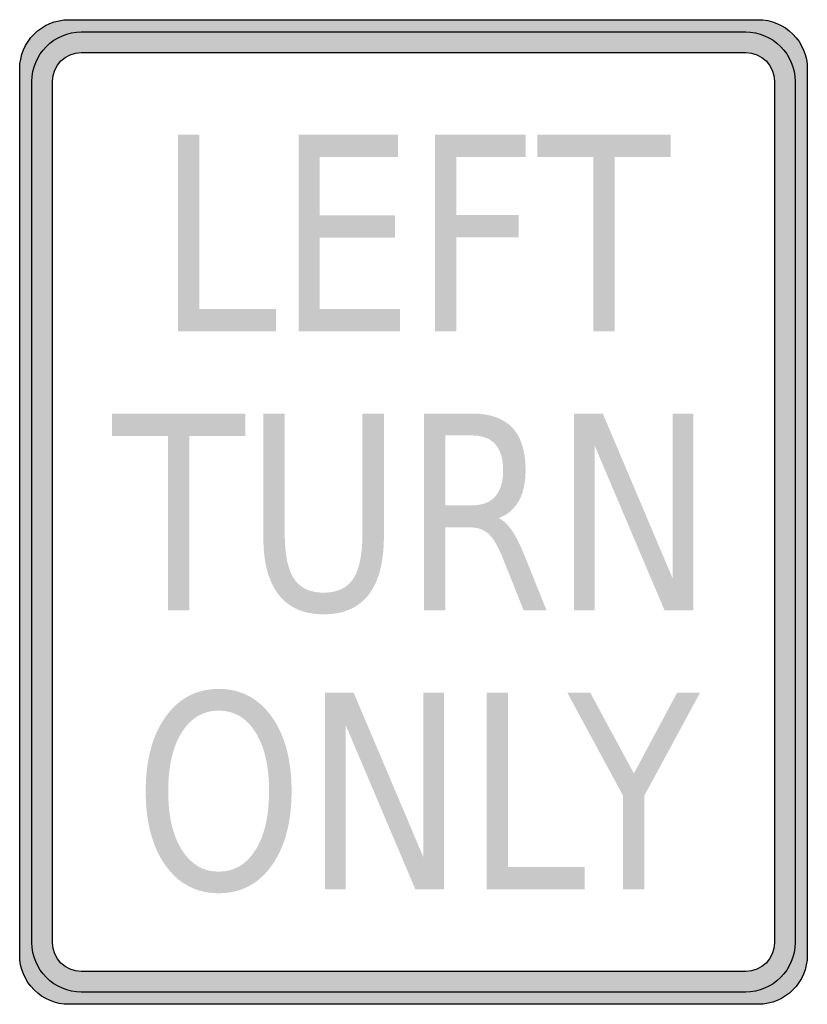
# Model space of a CAD drawing. Header units: inches. Extents: x -0.5 to 0.5, y -0.63 to 0.62.
import ezdxf

# ---------------------------------------------------------------- set-up
doc = ezdxf.new("R2010")
doc.units = ezdxf.units.IN
doc.header["$MEASUREMENT"] = 0

msp = doc.modelspace()

# ---------------------------------------------------------------- hatches: boundary and pattern name
h = msp.add_hatch(color=7)
edge = h.paths.add_edge_path()
edge.add_spline(control_points=[(-0.4375, -0.625), (-0.4541, -0.625), (-0.47, -0.6184), (-0.4817, -0.6067), (-0.4934, -0.595), (-0.5, -0.5791), (-0.5, -0.5625)], knot_values=[0, 0, 0, 0, 1, 1, 1, 2, 2, 2, 2], degree=3, periodic=0)
edge.add_line((-0.5, -0.5625), (-0.5, 0.5625))
edge.add_spline(control_points=[(-0.5, 0.5625), (-0.5, 0.597), (-0.472, 0.625), (-0.4375, 0.625)], knot_values=[0, 0, 0, 0, 1, 1, 1, 1], degree=3, periodic=0)
edge.add_line((-0.4375, 0.625), (0.4375, 0.625))
edge.add_spline(control_points=[(0.4375, 0.625), (0.4541, 0.625), (0.47, 0.6184), (0.4817, 0.6067), (0.4934, 0.595), (0.5, 0.5791), (0.5, 0.5625)], knot_values=[0, 0, 0, 0, 1, 1, 1, 2, 2, 2, 2], degree=3, periodic=0)
edge.add_line((0.5, 0.5625), (0.5, -0.5625))
edge.add_spline(control_points=[(0.5, -0.5625), (0.5, -0.597), (0.472, -0.625), (0.4375, -0.625)], knot_values=[0, 0, 0, 0, 1, 1, 1, 1], degree=3, periodic=0)
edge.add_line((0.4375, -0.625), (-0.4375, -0.625))
edge = h.paths.add_edge_path(flags=0)
edge.add_spline(control_points=[(0.4583, -0.5469), (0.4583, -0.567), (0.442, -0.5833), (0.4219, -0.5833)], knot_values=[0, 0, 0, 0, 1, 1, 1, 1], degree=3, periodic=0)
edge.add_line((0.4219, -0.5833), (-0.4219, -0.5833))
edge.add_spline(control_points=[(-0.4219, -0.5833), (-0.442, -0.5833), (-0.4583, -0.567), (-0.4583, -0.5469)], knot_values=[0, 0, 0, 0, 1, 1, 1, 1], degree=3, periodic=0)
edge.add_line((-0.4583, -0.5469), (-0.4583, 0.5469))
edge.add_spline(control_points=[(-0.4583, 0.5469), (-0.4583, 0.567), (-0.442, 0.5833), (-0.4219, 0.5833)], knot_values=[0, 0, 0, 0, 1, 1, 1, 1], degree=3, periodic=0)
edge.add_line((-0.4219, 0.5833), (0.4219, 0.5833))
edge.add_spline(control_points=[(0.4219, 0.5833), (0.442, 0.5833), (0.4583, 0.567), (0.4583, 0.5469)], knot_values=[0, 0, 0, 0, 1, 1, 1, 1], degree=3, periodic=0)
edge.add_line((0.4583, 0.5469), (0.4583, -0.5469))
h = msp.add_hatch(color=7)
edge = h.paths.add_edge_path()
edge.add_spline(control_points=[(0.4844, 0.5469), (0.4844, 0.5634), (0.4778, 0.5793), (0.4661, 0.5911), (0.4543, 0.6028), (0.4384, 0.6094), (0.4219, 0.6094)], knot_values=[0, 0, 0, 0, 1, 1, 1, 2, 2, 2, 2], degree=3, periodic=0)
edge.add_line((0.4219, 0.6094), (-0.4219, 0.6094))
edge.add_spline(control_points=[(-0.4219, 0.6094), (-0.4385, 0.6094), (-0.4544, 0.6028), (-0.4661, 0.5911), (-0.4778, 0.5793), (-0.4844, 0.5634), (-0.4844, 0.5469)], knot_values=[0, 0, 0, 0, 1, 1, 1, 2, 2, 2, 2], degree=3, periodic=0)
edge.add_line((-0.4844, 0.5469), (-0.4844, -0.5469))
edge.add_spline(control_points=[(-0.4844, -0.5469), (-0.4844, -0.5635), (-0.4778, -0.5794), (-0.4661, -0.5911), (-0.4544, -0.6028), (-0.4385, -0.6094), (-0.4219, -0.6094)], knot_values=[0, 0, 0, 0, 1, 1, 1, 2, 2, 2, 2], degree=3, periodic=0)
edge.add_line((-0.4219, -0.6094), (0.4219, -0.6094))
edge.add_spline(control_points=[(0.4219, -0.6094), (0.4384, -0.6094), (0.4543, -0.6028), (0.4661, -0.5911), (0.4778, -0.5794), (0.4844, -0.5635), (0.4844, -0.5469)], knot_values=[0, 0, 0, 0, 1, 1, 1, 2, 2, 2, 2], degree=3, periodic=0)
edge.add_line((0.4844, -0.5469), (0.4844, 0.5469))
edge = h.paths.add_edge_path(flags=0)
edge.add_spline(control_points=[(0.4583, -0.5469), (0.4583, -0.567), (0.442, -0.5833), (0.4219, -0.5833)], knot_values=[0, 0, 0, 0, 1, 1, 1, 1], degree=3, periodic=0)
edge.add_line((0.4219, -0.5833), (-0.4219, -0.5833))
edge.add_spline(control_points=[(-0.4219, -0.5833), (-0.442, -0.5833), (-0.4583, -0.567), (-0.4583, -0.5469)], knot_values=[0, 0, 0, 0, 1, 1, 1, 1], degree=3, periodic=0)
edge.add_line((-0.4583, -0.5469), (-0.4583, 0.5469))
edge.add_spline(control_points=[(-0.4583, 0.5469), (-0.4583, 0.567), (-0.442, 0.5833), (-0.4219, 0.5833)], knot_values=[0, 0, 0, 0, 1, 1, 1, 1], degree=3, periodic=0)
edge.add_line((-0.4219, 0.5833), (0.4219, 0.5833))
edge.add_spline(control_points=[(0.4219, 0.5833), (0.442, 0.5833), (0.4583, 0.567), (0.4583, 0.5469)], knot_values=[0, 0, 0, 0, 1, 1, 1, 1], degree=3, periodic=0)
edge.add_line((0.4583, 0.5469), (0.4583, -0.5469))
for points in [[(-0.2989, 0.4792), (-0.2718, 0.4792), (-0.2718, 0.2576), (-0.1744, 0.2576), (-0.1744, 0.2292), (-0.2989, 0.2292), (-0.2989, 0.4792)], [(-0.146, 0.4792), (-0.0196, 0.4792), (-0.0196, 0.4507), (-0.119, 0.4507), (-0.119, 0.3767), (-0.0237, 0.3767), (-0.0237, 0.3482), (-0.119, 0.3482), (-0.119, 0.2576), (-0.0171, 0.2576), (-0.0171, 0.2292), (-0.146, 0.2292), (-0.146, 0.4792)], [(0.0273, 0.4792), (0.1423, 0.4792), (0.1423, 0.4507), (0.0544, 0.4507), (0.0544, 0.377), (0.1337, 0.377), (0.1337, 0.3486), (0.0544, 0.3486), (0.0544, 0.2292), (0.0273, 0.2292), (0.0273, 0.4792)], [(0.1574, 0.4792), (0.3266, 0.4792), (0.3266, 0.4507), (0.2556, 0.4507), (0.2556, 0.2292), (0.2284, 0.2292), (0.2284, 0.4507), (0.1574, 0.4507), (0.1574, 0.4792)], [(-0.3829, 0.125), (-0.2137, 0.125), (-0.2137, 0.0965), (-0.2847, 0.0965), (-0.2847, -0.125), (-0.3119, -0.125), (-0.3119, 0.0965), (-0.3829, 0.0965), (-0.3829, 0.125)], [(0.2038, 0.125), (0.2403, 0.125), (0.3289, -0.0841), (0.3289, 0.125), (0.3552, 0.125), (0.3552, -0.125), (0.3188, -0.125), (0.2301, 0.0841), (0.2301, -0.125), (0.2038, -0.125), (0.2038, 0.125)], [(-0.1125, -0.2292), (-0.0761, -0.2292), (0.0126, -0.4383), (0.0126, -0.2292), (0.0389, -0.2292), (0.0389, -0.4792), (0.0024, -0.4792), (-0.0863, -0.27), (-0.0863, -0.4792), (-0.1125, -0.4792), (-0.1125, -0.2292)], [(0.0927, -0.2292), (0.1198, -0.2292), (0.1198, -0.4507), (0.2172, -0.4507), (0.2172, -0.4792), (0.0927, -0.4792), (0.0927, -0.2292)], [(0.1952, -0.2292), (0.2243, -0.2292), (0.2798, -0.332), (0.3348, -0.2292), (0.3639, -0.2292), (0.2931, -0.3601), (0.2931, -0.4792), (0.266, -0.4792), (0.266, -0.3601), (0.1952, -0.2292)]]:
    msp.add_hatch(color=7).paths.add_polyline_path(points)
h = msp.add_hatch(color=7)
edge = h.paths.add_edge_path()
edge.add_line((-0.1907, 0.125), (-0.1635, 0.125))
edge.add_line((-0.1635, 0.125), (-0.1635, -0.0269))
edge.add_spline(control_points=[(-0.1635, -0.0269), (-0.1635, -0.0537), (-0.1596, -0.073), (-0.1518, -0.0847), (-0.1441, -0.0965), (-0.1315, -0.1024), (-0.1141, -0.1024), (-0.0967, -0.1024), (-0.0842, -0.0965), (-0.0764, -0.0847), (-0.0687, -0.073), (-0.0648, -0.0537), (-0.0648, -0.0269)], knot_values=[0, 0, 0, 0, 1, 1, 1, 2, 2, 2, 3, 3, 3, 4, 4, 4, 4], degree=3, periodic=0)
edge.add_line((-0.0648, -0.0269), (-0.0648, 0.125))
edge.add_line((-0.0648, 0.125), (-0.0376, 0.125))
edge.add_line((-0.0376, 0.125), (-0.0376, -0.0311))
edge.add_spline(control_points=[(-0.0376, -0.0311), (-0.0376, -0.0637), (-0.044, -0.0883), (-0.0569, -0.1049), (-0.0698, -0.1215), (-0.0889, -0.1299), (-0.1141, -0.1299), (-0.1393, -0.1299), (-0.1584, -0.1215), (-0.1713, -0.1049), (-0.1842, -0.0883), (-0.1907, -0.0637), (-0.1907, -0.0311)], knot_values=[0, 0, 0, 0, 1, 1, 1, 2, 2, 2, 3, 3, 3, 4, 4, 4, 4], degree=3, periodic=0)
edge.add_line((-0.1907, -0.0311), (-0.1907, 0.125))
h = msp.add_hatch(color=7)
edge = h.paths.add_edge_path()
edge.add_spline(control_points=[(0.108, -0.0078), (0.1138, -0.0102), (0.1195, -0.0155), (0.125, -0.0235), (0.1305, -0.0316), (0.136, -0.0426), (0.1415, -0.0567)], knot_values=[0, 0, 0, 0, 1, 1, 1, 2, 2, 2, 2], degree=3, periodic=0)
edge.add_line((0.1415, -0.0567), (0.169, -0.125))
edge.add_line((0.169, -0.125), (0.1399, -0.125))
edge.add_line((0.1399, -0.125), (0.1143, -0.0609))
edge.add_spline(control_points=[(0.1143, -0.0609), (0.1077, -0.0441), (0.1013, -0.033), (0.0951, -0.0275), (0.0889, -0.0221), (0.0804, -0.0193), (0.0697, -0.0193)], knot_values=[0, 0, 0, 0, 1, 1, 1, 2, 2, 2, 2], degree=3, periodic=0)
edge.add_line((0.0697, -0.0193), (0.0403, -0.0193))
edge.add_line((0.0403, -0.0193), (0.0403, -0.125))
edge.add_line((0.0403, -0.125), (0.0132, -0.125))
edge.add_line((0.0132, -0.125), (0.0132, 0.125))
edge.add_line((0.0132, 0.125), (0.0743, 0.125))
edge.add_spline(control_points=[(0.0743, 0.125), (0.0971, 0.125), (0.1142, 0.119), (0.1255, 0.1071), (0.1367, 0.0951), (0.1423, 0.0771), (0.1423, 0.053), (0.1423, 0.0373), (0.1394, 0.0242), (0.1336, 0.0138), (0.1277, 0.0034), (0.1192, -0.0038), (0.108, -0.0078)], knot_values=[0, 0, 0, 0, 1, 1, 1, 2, 2, 2, 3, 3, 3, 4, 4, 4, 4], degree=3, periodic=0)
edge = h.paths.add_edge_path(flags=0)
edge.add_line((0.0403, 0.0972), (0.0403, 0.0085))
edge.add_line((0.0403, 0.0085), (0.0743, 0.0085))
edge.add_spline(control_points=[(0.0743, 0.0085), (0.0873, 0.0085), (0.0972, 0.0122), (0.1038, 0.0198), (0.1105, 0.0273), (0.1138, 0.0384), (0.1138, 0.053), (0.1138, 0.0676), (0.1105, 0.0786), (0.1038, 0.0861), (0.0972, 0.0935), (0.0873, 0.0972), (0.0743, 0.0972)], knot_values=[0, 0, 0, 0, 1, 1, 1, 2, 2, 2, 3, 3, 3, 4, 4, 4, 4], degree=3, periodic=0)
edge.add_line((0.0743, 0.0972), (0.0403, 0.0972))
h = msp.add_hatch(color=7)
edge = h.paths.add_edge_path()
edge.add_spline(control_points=[(-0.2473, -0.2246), (-0.2192, -0.2246), (-0.1968, -0.2364), (-0.18, -0.2599), (-0.1632, -0.2834), (-0.1548, -0.3149), (-0.1548, -0.3544), (-0.1548, -0.3938), (-0.1632, -0.4253), (-0.18, -0.4488), (-0.1968, -0.4723), (-0.2192, -0.484), (-0.2473, -0.484), (-0.2754, -0.484), (-0.2979, -0.4723), (-0.3147, -0.4489), (-0.3316, -0.4254), (-0.34, -0.3939), (-0.34, -0.3544), (-0.34, -0.3149), (-0.3316, -0.2834), (-0.3147, -0.2599), (-0.2979, -0.2364), (-0.2754, -0.2246), (-0.2473, -0.2246)], knot_values=[0, 0, 0, 0, 1, 1, 1, 2, 2, 2, 3, 3, 3, 4, 4, 4, 5, 5, 5, 6, 6, 6, 7, 7, 7, 8, 8, 8, 8], degree=3, periodic=0)
edge = h.paths.add_edge_path(flags=0)
edge.add_spline(control_points=[(-0.2473, -0.2521), (-0.2669, -0.2521), (-0.2825, -0.2613), (-0.2941, -0.2796), (-0.3057, -0.2979), (-0.3114, -0.3228), (-0.3114, -0.3544), (-0.3114, -0.3859), (-0.3057, -0.4108), (-0.2941, -0.4291), (-0.2825, -0.4474), (-0.2669, -0.4566), (-0.2473, -0.4566), (-0.2276, -0.4566), (-0.2121, -0.4474), (-0.2006, -0.4291), (-0.1891, -0.4108), (-0.1834, -0.3859), (-0.1834, -0.3544), (-0.1834, -0.3228), (-0.1891, -0.2979), (-0.2006, -0.2796), (-0.2121, -0.2613), (-0.2276, -0.2521), (-0.2473, -0.2521)], knot_values=[0, 0, 0, 0, 1, 1, 1, 2, 2, 2, 3, 3, 3, 4, 4, 4, 5, 5, 5, 6, 6, 6, 7, 7, 7, 8, 8, 8, 8], degree=3, periodic=0)

# ---------------------------------------------------------------- linework, layer by layer
at = {"color": 7}
for points in [[(-0.4375, 0.625), (0.4375, 0.625)], [(-0.4219, 0.6094), (0.4219, 0.6094)], [(-0.4219, 0.5833), (0.4219, 0.5833)], [(-0.5, -0.5625), (-0.5, 0.5625)], [(0.5, 0.5625), (0.5, -0.5625)], [(-0.4844, -0.5469), (-0.4844, 0.5469)], [(-0.4583, -0.5469), (-0.4583, 0.5469)], [(0.4583, 0.5469), (0.4583, -0.5469)], [(0.4844, 0.5469), (0.4844, -0.5469)], [(0.4219, -0.5833), (-0.4219, -0.5833)], [(0.4219, -0.6094), (-0.4219, -0.6094)], [(0.4375, -0.625), (-0.4375, -0.625)]]:
    msp.add_lwpolyline(points, dxfattribs=at)
for points in [[(-0.5, 0.5625), (-0.5, 0.597), (-0.472, 0.625), (-0.4375, 0.625)], [(-0.4583, 0.5469), (-0.4583, 0.567), (-0.442, 0.5833), (-0.4219, 0.5833)], [(0.4219, 0.5833), (0.442, 0.5833), (0.4583, 0.567), (0.4583, 0.5469)], [(-0.4219, -0.5833), (-0.442, -0.5833), (-0.4583, -0.567), (-0.4583, -0.5469)], [(0.4583, -0.5469), (0.4583, -0.567), (0.442, -0.5833), (0.4219, -0.5833)], [(0.5, -0.5625), (0.5, -0.597), (0.472, -0.625), (0.4375, -0.625)]]:
    msp.add_open_spline(points, degree=3, dxfattribs=at)
for points in [[(0.4375, 0.625), (0.4541, 0.625), (0.47, 0.6184), (0.4817, 0.6067), (0.4934, 0.595), (0.5, 0.5791), (0.5, 0.5625)], [(-0.4844, 0.5469), (-0.4844, 0.5634), (-0.4778, 0.5793), (-0.4661, 0.5911), (-0.4544, 0.6028), (-0.4385, 0.6094), (-0.4219, 0.6094)], [(0.4219, 0.6094), (0.4384, 0.6094), (0.4543, 0.6028), (0.4661, 0.5911), (0.4778, 0.5793), (0.4844, 0.5634), (0.4844, 0.5469)], [(-0.4219, -0.6094), (-0.4385, -0.6094), (-0.4544, -0.6028), (-0.4661, -0.5911), (-0.4778, -0.5794), (-0.4844, -0.5635), (-0.4844, -0.5469)], [(0.4844, -0.5469), (0.4844, -0.5635), (0.4778, -0.5794), (0.4661, -0.5911), (0.4543, -0.6028), (0.4384, -0.6094), (0.4219, -0.6094)], [(-0.4375, -0.625), (-0.4541, -0.625), (-0.47, -0.6184), (-0.4817, -0.6067), (-0.4934, -0.595), (-0.5, -0.5791), (-0.5, -0.5625)]]:
    msp.add_open_spline(points, degree=3, knots=[0, 0, 0, 0, 1, 1, 1, 2, 2, 2, 2], dxfattribs=at)

doc.saveas('drawing.dxf')
